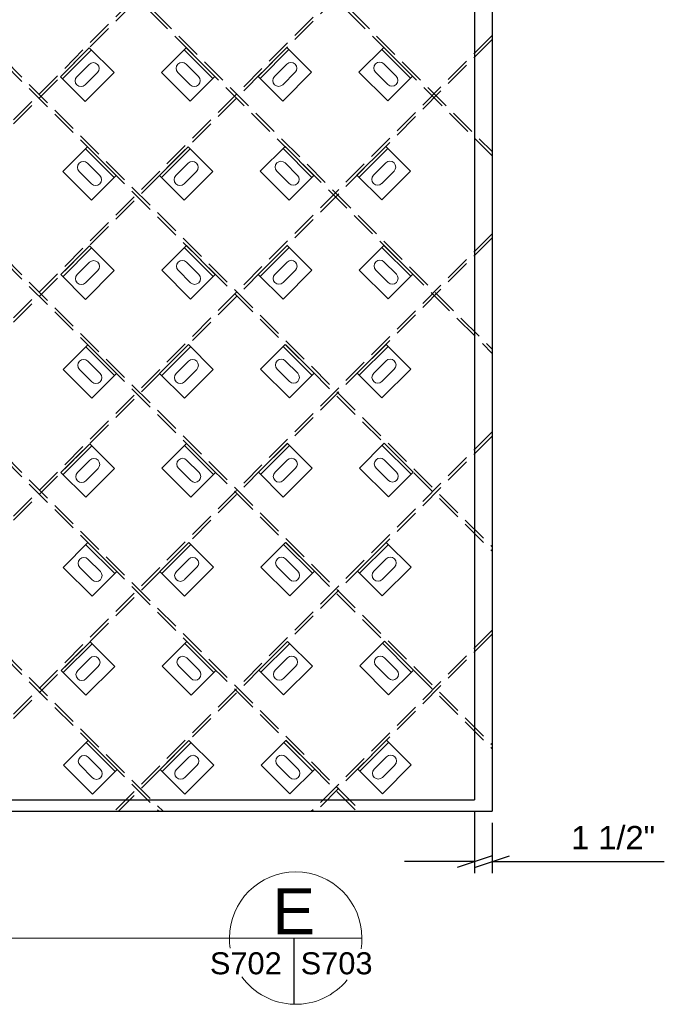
# Model space of a CAD drawing. Header units: inches. Extents: x -178 to 531, y -278 to 101.
# Tile 5 of 19: x -66 to -10, y -276 to -191. Entities that reach past the tile are written whole.
import ezdxf

# ---------------------------------------------------------------- set-up
doc = ezdxf.new("R2010")
doc.units = ezdxf.units.IN
doc.header["$LTSCALE"] = 5
doc.header["$MEASUREMENT"] = 0
doc.linetypes.add('DGN Style 3', pattern=[0.621993, 0.444281, -0.177712])
for name, color, linetype, lineweight in [('G-ANN-TTLB', 7, 'Continuous', 0), ('G-ANNO-DIM', 1, 'Continuous', 0), ('G-ANNO-TEXT', 7, 'Continuous', 30), ('S-BRAC-DIA~', 5, 'Continuous', 30), ('S-FSTN-MISC', 12, 'Continuous', 13), ('S-STIF-LONG', 3, 'Continuous', 30), ('S-STIF-TRAN', 3, 'Continuous', 30)]:
    doc.layers.add(name, color=color, linetype=linetype, lineweight=lineweight)
doc.styles.add("3 4 1'-0", font='arial.ttf', dxfattribs={"height": 2})
doc.styles.add('TITLE20', font='simplex.shx', dxfattribs={"height": 5000})
doc.dimstyles.new("3 4 1'-0", dxfattribs={"dimtxt": 2, "dimasz": 3, "dimexe": 1, "dimexo": 1, "dimgap": 1, "dimtad": 1, "dimdec": 4, "dimzin": 15, "dimdsep": 46, "dimlunit": 4, "dimtxsty": "3 4 1'-0", "dimblk": '_Oblique_0.3', "dimcen": 0.09, "dimadec": 4, "dimazin": 3, "dimtfac": 1, "dimtdec": 4, "dimtofl": 0, "dimtmove": 0, "dimatfit": 3, "dimfxl": 1, "dimfrac": 2, "dimtolj": 1, "dimtzin": 15, "dimarcsym": 0})

# ---------------------------------------------------------------- blocks, each defined once
blk = doc.blocks.new('_Oblique_0.3')
at = {"color": 0, "linetype": 'ByBlock', "lineweight": -2}
for p, q in [((0, 0), (-1, 0)), ((0.5, 0.167), (-0.5, -0.167))]:
    blk.add_line(p, q, dxfattribs=at)
blk = doc.blocks.new('*D1011')
at = {"layer": 'Defpoints', "color": 0, "lineweight": 0, "transparency": 16777216}
for p in [(-26.721, -257.969), (-25.221, -258.969), (-25.221, -263.276)]:
    blk.add_point(p, dxfattribs=at)
at = {"layer": 'G-ANNO-DIM', "color": 0, "lineweight": -2, "transparency": 16777216}
for p, q in [((-26.721, -258.969), (-26.721, -264.276)), ((-25.221, -259.969), (-25.221, -264.276)), ((-29.721, -263.276), (-32.721, -263.276)), ((-22.221, -263.276), (-10.45, -263.276))]:
    blk.add_line(p, q, dxfattribs=at)
at = {"layer": 'G-ANNO-DIM', "color": 0, "lineweight": -2, "transparency": 16777216, "xscale": 3, "yscale": 3, "zscale": 3}
blk.add_blockref('_Oblique_0.3', (-26.721, -263.276), dxfattribs=at)
at = {"layer": 'G-ANNO-DIM', "color": 0, "lineweight": -2, "transparency": 16777216, "xscale": 3, "yscale": 3, "zscale": 3, "rotation": 180}
blk.add_blockref('_Oblique_0.3', (-25.221, -263.276), dxfattribs=at)
at = {"layer": 'G-ANNO-DIM', "color": 0, "transparency": 16777216, "insert": (-14.836, -261.241), "char_height": 2, "attachment_point": 5, "style": "3 4 1'-0"}
blk.add_mtext('\\A1;1 1/2"', dxfattribs=at)
blk = doc.blocks.new('*U607')
at = {"layer": 'S-FSTN-MISC', "lineweight": 0}
for p, q in [((-0.53, 1.237), (0.53, 0.177)), ((-1.237, 0.53), (-0.177, -0.53))]:
    blk.add_line(p, q, dxfattribs=at)
blk.add_arc((-0.884, 0.884), 0.5, 45, 225, dxfattribs=at)
at = {"layer": 'S-FSTN-MISC', "lineweight": 0, "extrusion": (0, 0, -1)}
blk.add_arc((-0.177, -0.177), 0.5, 135, 315, dxfattribs=at)
blk = doc.blocks.new('*U606')
at = {"layer": 'G-ANNO-DIM', "color": 3}
blk.add_line((-1.75, 1.25), (1.75, 1.25), dxfattribs=at)
at = {"layer": 'G-ANNO-DIM', "color": 3, "flags": 128}
blk.add_lwpolyline([(-1.75, 1.5), (1.75, 1.5), (1.75, -1.5), (-1.75, -1.5), (-1.75, 1.5)], close=True, dxfattribs=at)
at = {"layer": 'S-FSTN-MISC', "lineweight": 0, "rotation": 45}
blk.add_blockref('*U607', (0.5, 0), dxfattribs=at)
blk = doc.blocks.new('*U625')
at = {"layer": 'S-FSTN-MISC', "lineweight": 0}
for p, q in [((-0.53, 1.237), (0.53, 0.177)), ((-1.237, 0.53), (-0.177, -0.53))]:
    blk.add_line(p, q, dxfattribs=at)
blk.add_arc((-0.884, 0.884), 0.5, 45, 225, dxfattribs=at)
at = {"layer": 'S-FSTN-MISC', "lineweight": 0, "extrusion": (0, 0, -1)}
blk.add_arc((-0.177, -0.177), 0.5, 135, 315, dxfattribs=at)
blk = doc.blocks.new('*U624')
at = {"layer": 'G-ANNO-DIM', "color": 3}
blk.add_line((-1.75, 1.25), (1.75, 1.25), dxfattribs=at)
at = {"layer": 'G-ANNO-DIM', "color": 3, "flags": 128}
blk.add_lwpolyline([(-1.75, 1.5), (1.75, 1.5), (1.75, -1.5), (-1.75, -1.5), (-1.75, 1.5)], close=True, dxfattribs=at)
at = {"layer": 'S-FSTN-MISC', "lineweight": 0, "rotation": 45}
blk.add_blockref('*U625', (0.5, 0), dxfattribs=at)
blk = doc.blocks.new('*U627')
at = {"layer": 'S-FSTN-MISC', "lineweight": 0}
for p, q in [((-0.53, 1.237), (0.53, 0.177)), ((-1.237, 0.53), (-0.177, -0.53))]:
    blk.add_line(p, q, dxfattribs=at)
blk.add_arc((-0.884, 0.884), 0.5, 45, 225, dxfattribs=at)
at = {"layer": 'S-FSTN-MISC', "lineweight": 0, "extrusion": (0, 0, -1)}
blk.add_arc((-0.177, -0.177), 0.5, 135, 315, dxfattribs=at)
blk = doc.blocks.new('*U626')
at = {"layer": 'G-ANNO-DIM', "color": 3}
blk.add_line((-1.75, 1.25), (1.75, 1.25), dxfattribs=at)
at = {"layer": 'G-ANNO-DIM', "color": 3, "flags": 128}
blk.add_lwpolyline([(-1.75, 1.5), (1.75, 1.5), (1.75, -1.5), (-1.75, -1.5), (-1.75, 1.5)], close=True, dxfattribs=at)
at = {"layer": 'S-FSTN-MISC', "lineweight": 0, "rotation": 45}
blk.add_blockref('*U627', (0.5, 0), dxfattribs=at)
blk = doc.blocks.new('*U629')
at = {"layer": 'S-FSTN-MISC', "lineweight": 0}
for p, q in [((-0.53, 1.237), (0.53, 0.177)), ((-1.237, 0.53), (-0.177, -0.53))]:
    blk.add_line(p, q, dxfattribs=at)
blk.add_arc((-0.884, 0.884), 0.5, 45, 225, dxfattribs=at)
at = {"layer": 'S-FSTN-MISC', "lineweight": 0, "extrusion": (0, 0, -1)}
blk.add_arc((-0.177, -0.177), 0.5, 135, 315, dxfattribs=at)
blk = doc.blocks.new('*U628')
at = {"layer": 'G-ANNO-DIM', "color": 3}
blk.add_line((-1.75, 1.25), (1.75, 1.25), dxfattribs=at)
at = {"layer": 'G-ANNO-DIM', "color": 3, "flags": 128}
blk.add_lwpolyline([(-1.75, 1.5), (1.75, 1.5), (1.75, -1.5), (-1.75, -1.5), (-1.75, 1.5)], close=True, dxfattribs=at)
at = {"layer": 'S-FSTN-MISC', "lineweight": 0, "rotation": 45}
blk.add_blockref('*U629', (0.5, 0), dxfattribs=at)
blk = doc.blocks.new('*U639')
at = {"layer": 'S-FSTN-MISC', "lineweight": 0}
for p, q in [((-0.53, 1.237), (0.53, 0.177)), ((-1.237, 0.53), (-0.177, -0.53))]:
    blk.add_line(p, q, dxfattribs=at)
blk.add_arc((-0.884, 0.884), 0.5, 45, 225, dxfattribs=at)
at = {"layer": 'S-FSTN-MISC', "lineweight": 0, "extrusion": (0, 0, -1)}
blk.add_arc((-0.177, -0.177), 0.5, 135, 315, dxfattribs=at)
blk = doc.blocks.new('*U638')
at = {"layer": 'G-ANNO-DIM', "color": 3}
blk.add_line((-1.75, 1.25), (1.75, 1.25), dxfattribs=at)
at = {"layer": 'G-ANNO-DIM', "color": 3, "flags": 128}
blk.add_lwpolyline([(-1.75, 1.5), (1.75, 1.5), (1.75, -1.5), (-1.75, -1.5), (-1.75, 1.5)], close=True, dxfattribs=at)
at = {"layer": 'S-FSTN-MISC', "lineweight": 0, "rotation": 45}
blk.add_blockref('*U639', (0.5, 0), dxfattribs=at)
blk = doc.blocks.new('*U641')
at = {"layer": 'S-FSTN-MISC', "lineweight": 0}
for p, q in [((-0.53, 1.237), (0.53, 0.177)), ((-1.237, 0.53), (-0.177, -0.53))]:
    blk.add_line(p, q, dxfattribs=at)
blk.add_arc((-0.884, 0.884), 0.5, 45, 225, dxfattribs=at)
at = {"layer": 'S-FSTN-MISC', "lineweight": 0, "extrusion": (0, 0, -1)}
blk.add_arc((-0.177, -0.177), 0.5, 135, 315, dxfattribs=at)
blk = doc.blocks.new('*U640')
at = {"layer": 'G-ANNO-DIM', "color": 3}
blk.add_line((-1.75, 1.25), (1.75, 1.25), dxfattribs=at)
at = {"layer": 'G-ANNO-DIM', "color": 3, "flags": 128}
blk.add_lwpolyline([(-1.75, 1.5), (1.75, 1.5), (1.75, -1.5), (-1.75, -1.5), (-1.75, 1.5)], close=True, dxfattribs=at)
at = {"layer": 'S-FSTN-MISC', "lineweight": 0, "rotation": 45}
blk.add_blockref('*U641', (0.5, 0), dxfattribs=at)
blk = doc.blocks.new('*U643')
at = {"layer": 'S-FSTN-MISC', "lineweight": 0}
for p, q in [((-0.53, 1.237), (0.53, 0.177)), ((-1.237, 0.53), (-0.177, -0.53))]:
    blk.add_line(p, q, dxfattribs=at)
blk.add_arc((-0.884, 0.884), 0.5, 45, 225, dxfattribs=at)
at = {"layer": 'S-FSTN-MISC', "lineweight": 0, "extrusion": (0, 0, -1)}
blk.add_arc((-0.177, -0.177), 0.5, 135, 315, dxfattribs=at)
blk = doc.blocks.new('*U642')
at = {"layer": 'G-ANNO-DIM', "color": 3}
blk.add_line((-1.75, 1.25), (1.75, 1.25), dxfattribs=at)
at = {"layer": 'G-ANNO-DIM', "color": 3, "flags": 128}
blk.add_lwpolyline([(-1.75, 1.5), (1.75, 1.5), (1.75, -1.5), (-1.75, -1.5), (-1.75, 1.5)], close=True, dxfattribs=at)
at = {"layer": 'S-FSTN-MISC', "lineweight": 0, "rotation": 45}
blk.add_blockref('*U643', (0.5, 0), dxfattribs=at)
blk = doc.blocks.new('*U645')
at = {"layer": 'S-FSTN-MISC', "lineweight": 0}
for p, q in [((-0.53, 1.237), (0.53, 0.177)), ((-1.237, 0.53), (-0.177, -0.53))]:
    blk.add_line(p, q, dxfattribs=at)
blk.add_arc((-0.884, 0.884), 0.5, 45, 225, dxfattribs=at)
at = {"layer": 'S-FSTN-MISC', "lineweight": 0, "extrusion": (0, 0, -1)}
blk.add_arc((-0.177, -0.177), 0.5, 135, 315, dxfattribs=at)
blk = doc.blocks.new('*U644')
at = {"layer": 'G-ANNO-DIM', "color": 3}
blk.add_line((-1.75, 1.25), (1.75, 1.25), dxfattribs=at)
at = {"layer": 'G-ANNO-DIM', "color": 3, "flags": 128}
blk.add_lwpolyline([(-1.75, 1.5), (1.75, 1.5), (1.75, -1.5), (-1.75, -1.5), (-1.75, 1.5)], close=True, dxfattribs=at)
at = {"layer": 'S-FSTN-MISC', "lineweight": 0, "rotation": 45}
blk.add_blockref('*U645', (0.5, 0), dxfattribs=at)
blk = doc.blocks.new('*U649')
at = {"layer": 'S-FSTN-MISC', "lineweight": 0}
for p, q in [((-0.53, 1.237), (0.53, 0.177)), ((-1.237, 0.53), (-0.177, -0.53))]:
    blk.add_line(p, q, dxfattribs=at)
blk.add_arc((-0.884, 0.884), 0.5, 45, 225, dxfattribs=at)
at = {"layer": 'S-FSTN-MISC', "lineweight": 0, "extrusion": (0, 0, -1)}
blk.add_arc((-0.177, -0.177), 0.5, 135, 315, dxfattribs=at)
blk = doc.blocks.new('*U648')
at = {"layer": 'G-ANNO-DIM', "color": 3}
blk.add_line((-1.75, 1.25), (1.75, 1.25), dxfattribs=at)
at = {"layer": 'G-ANNO-DIM', "color": 3, "flags": 128}
blk.add_lwpolyline([(-1.75, 1.5), (1.75, 1.5), (1.75, -1.5), (-1.75, -1.5), (-1.75, 1.5)], close=True, dxfattribs=at)
at = {"layer": 'S-FSTN-MISC', "lineweight": 0, "rotation": 45}
blk.add_blockref('*U649', (0.5, 0), dxfattribs=at)
blk = doc.blocks.new('*U651')
at = {"layer": 'S-FSTN-MISC', "lineweight": 0}
for p, q in [((-0.53, 1.237), (0.53, 0.177)), ((-1.237, 0.53), (-0.177, -0.53))]:
    blk.add_line(p, q, dxfattribs=at)
blk.add_arc((-0.884, 0.884), 0.5, 45, 225, dxfattribs=at)
at = {"layer": 'S-FSTN-MISC', "lineweight": 0, "extrusion": (0, 0, -1)}
blk.add_arc((-0.177, -0.177), 0.5, 135, 315, dxfattribs=at)
blk = doc.blocks.new('*U650')
at = {"layer": 'G-ANNO-DIM', "color": 3}
blk.add_line((-1.75, 1.25), (1.75, 1.25), dxfattribs=at)
at = {"layer": 'G-ANNO-DIM', "color": 3, "flags": 128}
blk.add_lwpolyline([(-1.75, 1.5), (1.75, 1.5), (1.75, -1.5), (-1.75, -1.5), (-1.75, 1.5)], close=True, dxfattribs=at)
at = {"layer": 'S-FSTN-MISC', "lineweight": 0, "rotation": 45}
blk.add_blockref('*U651', (0.5, 0), dxfattribs=at)
blk = doc.blocks.new('*U653')
at = {"layer": 'S-FSTN-MISC', "lineweight": 0}
for p, q in [((-0.53, 1.237), (0.53, 0.177)), ((-1.237, 0.53), (-0.177, -0.53))]:
    blk.add_line(p, q, dxfattribs=at)
blk.add_arc((-0.884, 0.884), 0.5, 45, 225, dxfattribs=at)
at = {"layer": 'S-FSTN-MISC', "lineweight": 0, "extrusion": (0, 0, -1)}
blk.add_arc((-0.177, -0.177), 0.5, 135, 315, dxfattribs=at)
blk = doc.blocks.new('*U652')
at = {"layer": 'G-ANNO-DIM', "color": 3}
blk.add_line((-1.75, 1.25), (1.75, 1.25), dxfattribs=at)
at = {"layer": 'G-ANNO-DIM', "color": 3, "flags": 128}
blk.add_lwpolyline([(-1.75, 1.5), (1.75, 1.5), (1.75, -1.5), (-1.75, -1.5), (-1.75, 1.5)], close=True, dxfattribs=at)
at = {"layer": 'S-FSTN-MISC', "lineweight": 0, "rotation": 45}
blk.add_blockref('*U653', (0.5, 0), dxfattribs=at)
blk = doc.blocks.new('*U655')
at = {"layer": 'S-FSTN-MISC', "lineweight": 0}
for p, q in [((-0.53, 1.237), (0.53, 0.177)), ((-1.237, 0.53), (-0.177, -0.53))]:
    blk.add_line(p, q, dxfattribs=at)
blk.add_arc((-0.884, 0.884), 0.5, 45, 225, dxfattribs=at)
at = {"layer": 'S-FSTN-MISC', "lineweight": 0, "extrusion": (0, 0, -1)}
blk.add_arc((-0.177, -0.177), 0.5, 135, 315, dxfattribs=at)
blk = doc.blocks.new('*U654')
at = {"layer": 'G-ANNO-DIM', "color": 3}
blk.add_line((-1.75, 1.25), (1.75, 1.25), dxfattribs=at)
at = {"layer": 'G-ANNO-DIM', "color": 3, "flags": 128}
blk.add_lwpolyline([(-1.75, 1.5), (1.75, 1.5), (1.75, -1.5), (-1.75, -1.5), (-1.75, 1.5)], close=True, dxfattribs=at)
at = {"layer": 'S-FSTN-MISC', "lineweight": 0, "rotation": 45}
blk.add_blockref('*U655', (0.5, 0), dxfattribs=at)
blk = doc.blocks.new('*U657')
at = {"layer": 'S-FSTN-MISC', "lineweight": 0}
for p, q in [((-0.53, 1.237), (0.53, 0.177)), ((-1.237, 0.53), (-0.177, -0.53))]:
    blk.add_line(p, q, dxfattribs=at)
blk.add_arc((-0.884, 0.884), 0.5, 45, 225, dxfattribs=at)
at = {"layer": 'S-FSTN-MISC', "lineweight": 0, "extrusion": (0, 0, -1)}
blk.add_arc((-0.177, -0.177), 0.5, 135, 315, dxfattribs=at)
blk = doc.blocks.new('*U656')
at = {"layer": 'G-ANNO-DIM', "color": 3}
blk.add_line((-1.75, 1.25), (1.75, 1.25), dxfattribs=at)
at = {"layer": 'G-ANNO-DIM', "color": 3, "flags": 128}
blk.add_lwpolyline([(-1.75, 1.5), (1.75, 1.5), (1.75, -1.5), (-1.75, -1.5), (-1.75, 1.5)], close=True, dxfattribs=at)
at = {"layer": 'S-FSTN-MISC', "lineweight": 0, "rotation": 45}
blk.add_blockref('*U657', (0.5, 0), dxfattribs=at)
blk = doc.blocks.new('*U659')
at = {"layer": 'S-FSTN-MISC', "lineweight": 0}
for p, q in [((-0.53, 1.237), (0.53, 0.177)), ((-1.237, 0.53), (-0.177, -0.53))]:
    blk.add_line(p, q, dxfattribs=at)
blk.add_arc((-0.884, 0.884), 0.5, 45, 225, dxfattribs=at)
at = {"layer": 'S-FSTN-MISC', "lineweight": 0, "extrusion": (0, 0, -1)}
blk.add_arc((-0.177, -0.177), 0.5, 135, 315, dxfattribs=at)
blk = doc.blocks.new('*U658')
at = {"layer": 'G-ANNO-DIM', "color": 3}
blk.add_line((-1.75, 1.25), (1.75, 1.25), dxfattribs=at)
at = {"layer": 'G-ANNO-DIM', "color": 3, "flags": 128}
blk.add_lwpolyline([(-1.75, 1.5), (1.75, 1.5), (1.75, -1.5), (-1.75, -1.5), (-1.75, 1.5)], close=True, dxfattribs=at)
at = {"layer": 'S-FSTN-MISC', "lineweight": 0, "rotation": 45}
blk.add_blockref('*U659', (0.5, 0), dxfattribs=at)
blk = doc.blocks.new('*U661')
at = {"layer": 'S-FSTN-MISC', "lineweight": 0}
for p, q in [((-0.53, 1.237), (0.53, 0.177)), ((-1.237, 0.53), (-0.177, -0.53))]:
    blk.add_line(p, q, dxfattribs=at)
blk.add_arc((-0.884, 0.884), 0.5, 45, 225, dxfattribs=at)
at = {"layer": 'S-FSTN-MISC', "lineweight": 0, "extrusion": (0, 0, -1)}
blk.add_arc((-0.177, -0.177), 0.5, 135, 315, dxfattribs=at)
blk = doc.blocks.new('*U660')
at = {"layer": 'G-ANNO-DIM', "color": 3}
blk.add_line((-1.75, 1.25), (1.75, 1.25), dxfattribs=at)
at = {"layer": 'G-ANNO-DIM', "color": 3, "flags": 128}
blk.add_lwpolyline([(-1.75, 1.5), (1.75, 1.5), (1.75, -1.5), (-1.75, -1.5), (-1.75, 1.5)], close=True, dxfattribs=at)
at = {"layer": 'S-FSTN-MISC', "lineweight": 0, "rotation": 45}
blk.add_blockref('*U661', (0.5, 0), dxfattribs=at)
blk = doc.blocks.new('*U663')
at = {"layer": 'S-FSTN-MISC', "lineweight": 0}
for p, q in [((-0.53, 1.237), (0.53, 0.177)), ((-1.237, 0.53), (-0.177, -0.53))]:
    blk.add_line(p, q, dxfattribs=at)
blk.add_arc((-0.884, 0.884), 0.5, 45, 225, dxfattribs=at)
at = {"layer": 'S-FSTN-MISC', "lineweight": 0, "extrusion": (0, 0, -1)}
blk.add_arc((-0.177, -0.177), 0.5, 135, 315, dxfattribs=at)
blk = doc.blocks.new('*U662')
at = {"layer": 'G-ANNO-DIM', "color": 3}
blk.add_line((-1.75, 1.25), (1.75, 1.25), dxfattribs=at)
at = {"layer": 'G-ANNO-DIM', "color": 3, "flags": 128}
blk.add_lwpolyline([(-1.75, 1.5), (1.75, 1.5), (1.75, -1.5), (-1.75, -1.5), (-1.75, 1.5)], close=True, dxfattribs=at)
at = {"layer": 'S-FSTN-MISC', "lineweight": 0, "rotation": 45}
blk.add_blockref('*U663', (0.5, 0), dxfattribs=at)
blk = doc.blocks.new('*U807')
at = {"layer": 'S-FSTN-MISC', "lineweight": 0}
for p, q in [((-0.53, 1.237), (0.53, 0.177)), ((-1.237, 0.53), (-0.177, -0.53))]:
    blk.add_line(p, q, dxfattribs=at)
blk.add_arc((-0.884, 0.884), 0.5, 45, 225, dxfattribs=at)
at = {"layer": 'S-FSTN-MISC', "lineweight": 0, "extrusion": (0, 0, -1)}
blk.add_arc((-0.177, -0.177), 0.5, 135, 315, dxfattribs=at)
blk = doc.blocks.new('*U806')
at = {"layer": 'G-ANNO-DIM', "color": 3}
blk.add_line((-1.75, 1.25), (1.75, 1.25), dxfattribs=at)
at = {"layer": 'G-ANNO-DIM', "color": 3, "flags": 128}
blk.add_lwpolyline([(-1.75, 1.5), (1.75, 1.5), (1.75, -1.5), (-1.75, -1.5), (-1.75, 1.5)], close=True, dxfattribs=at)
at = {"layer": 'S-FSTN-MISC', "lineweight": 0, "rotation": 45.00000000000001}
blk.add_blockref('*U807', (0.5, 0), dxfattribs=at)
blk = doc.blocks.new('*U809')
at = {"layer": 'S-FSTN-MISC', "lineweight": 0}
for p, q in [((-0.53, 1.237), (0.53, 0.177)), ((-1.237, 0.53), (-0.177, -0.53))]:
    blk.add_line(p, q, dxfattribs=at)
blk.add_arc((-0.884, 0.884), 0.5, 45, 225, dxfattribs=at)
at = {"layer": 'S-FSTN-MISC', "lineweight": 0, "extrusion": (0, 0, -1)}
blk.add_arc((-0.177, -0.177), 0.5, 135, 315, dxfattribs=at)
blk = doc.blocks.new('*U808')
at = {"layer": 'G-ANNO-DIM', "color": 3}
blk.add_line((-1.75, 1.25), (1.75, 1.25), dxfattribs=at)
at = {"layer": 'G-ANNO-DIM', "color": 3, "flags": 128}
blk.add_lwpolyline([(-1.75, 1.5), (1.75, 1.5), (1.75, -1.5), (-1.75, -1.5), (-1.75, 1.5)], close=True, dxfattribs=at)
at = {"layer": 'S-FSTN-MISC', "lineweight": 0, "rotation": 45.00000000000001}
blk.add_blockref('*U809', (0.5, 0), dxfattribs=at)
blk = doc.blocks.new('*U811')
at = {"layer": 'S-FSTN-MISC', "lineweight": 0}
for p, q in [((-0.53, 1.237), (0.53, 0.177)), ((-1.237, 0.53), (-0.177, -0.53))]:
    blk.add_line(p, q, dxfattribs=at)
blk.add_arc((-0.884, 0.884), 0.5, 45, 225, dxfattribs=at)
at = {"layer": 'S-FSTN-MISC', "lineweight": 0, "extrusion": (0, 0, -1)}
blk.add_arc((-0.177, -0.177), 0.5, 135, 315, dxfattribs=at)
blk = doc.blocks.new('*U810')
at = {"layer": 'G-ANNO-DIM', "color": 3}
blk.add_line((-1.75, 1.25), (1.75, 1.25), dxfattribs=at)
at = {"layer": 'G-ANNO-DIM', "color": 3, "flags": 128}
blk.add_lwpolyline([(-1.75, 1.5), (1.75, 1.5), (1.75, -1.5), (-1.75, -1.5), (-1.75, 1.5)], close=True, dxfattribs=at)
at = {"layer": 'S-FSTN-MISC', "lineweight": 0, "rotation": 45.00000000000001}
blk.add_blockref('*U811', (0.5, 0), dxfattribs=at)
blk = doc.blocks.new('*U813')
at = {"layer": 'S-FSTN-MISC', "lineweight": 0}
for p, q in [((-0.53, 1.237), (0.53, 0.177)), ((-1.237, 0.53), (-0.177, -0.53))]:
    blk.add_line(p, q, dxfattribs=at)
blk.add_arc((-0.884, 0.884), 0.5, 45, 225, dxfattribs=at)
at = {"layer": 'S-FSTN-MISC', "lineweight": 0, "extrusion": (0, 0, -1)}
blk.add_arc((-0.177, -0.177), 0.5, 135, 315, dxfattribs=at)
blk = doc.blocks.new('*U812')
at = {"layer": 'G-ANNO-DIM', "color": 3}
blk.add_line((-1.75, 1.25), (1.75, 1.25), dxfattribs=at)
at = {"layer": 'G-ANNO-DIM', "color": 3, "flags": 128}
blk.add_lwpolyline([(-1.75, 1.5), (1.75, 1.5), (1.75, -1.5), (-1.75, -1.5), (-1.75, 1.5)], close=True, dxfattribs=at)
at = {"layer": 'S-FSTN-MISC', "lineweight": 0, "rotation": 45.00000000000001}
blk.add_blockref('*U813', (0.5, 0), dxfattribs=at)
blk = doc.blocks.new('*U839')
at = {"layer": 'S-FSTN-MISC', "lineweight": 0}
for p, q in [((-0.53, 1.237), (0.53, 0.177)), ((-1.237, 0.53), (-0.177, -0.53))]:
    blk.add_line(p, q, dxfattribs=at)
blk.add_arc((-0.884, 0.884), 0.5, 45, 225, dxfattribs=at)
at = {"layer": 'S-FSTN-MISC', "lineweight": 0, "extrusion": (0, 0, -1)}
blk.add_arc((-0.177, -0.177), 0.5, 135, 315, dxfattribs=at)
blk = doc.blocks.new('*U838')
at = {"layer": 'G-ANNO-DIM', "color": 3}
blk.add_line((-1.75, 1.25), (1.75, 1.25), dxfattribs=at)
at = {"layer": 'G-ANNO-DIM', "color": 3, "flags": 128}
blk.add_lwpolyline([(-1.75, 1.5), (1.75, 1.5), (1.75, -1.5), (-1.75, -1.5), (-1.75, 1.5)], close=True, dxfattribs=at)
at = {"layer": 'S-FSTN-MISC', "lineweight": 0, "rotation": 45.00000000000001}
blk.add_blockref('*U839', (0.5, 0), dxfattribs=at)
blk = doc.blocks.new('*U841')
at = {"layer": 'S-FSTN-MISC', "lineweight": 0}
for p, q in [((-0.53, 1.237), (0.53, 0.177)), ((-1.237, 0.53), (-0.177, -0.53))]:
    blk.add_line(p, q, dxfattribs=at)
blk.add_arc((-0.884, 0.884), 0.5, 45, 225, dxfattribs=at)
at = {"layer": 'S-FSTN-MISC', "lineweight": 0, "extrusion": (0, 0, -1)}
blk.add_arc((-0.177, -0.177), 0.5, 135, 315, dxfattribs=at)
blk = doc.blocks.new('*U840')
at = {"layer": 'G-ANNO-DIM', "color": 3}
blk.add_line((-1.75, 1.25), (1.75, 1.25), dxfattribs=at)
at = {"layer": 'G-ANNO-DIM', "color": 3, "flags": 128}
blk.add_lwpolyline([(-1.75, 1.5), (1.75, 1.5), (1.75, -1.5), (-1.75, -1.5), (-1.75, 1.5)], close=True, dxfattribs=at)
at = {"layer": 'S-FSTN-MISC', "lineweight": 0, "rotation": 45.00000000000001}
blk.add_blockref('*U841', (0.5, 0), dxfattribs=at)
blk = doc.blocks.new('*U843')
at = {"layer": 'S-FSTN-MISC', "lineweight": 0}
for p, q in [((-0.53, 1.237), (0.53, 0.177)), ((-1.237, 0.53), (-0.177, -0.53))]:
    blk.add_line(p, q, dxfattribs=at)
blk.add_arc((-0.884, 0.884), 0.5, 45, 225, dxfattribs=at)
at = {"layer": 'S-FSTN-MISC', "lineweight": 0, "extrusion": (0, 0, -1)}
blk.add_arc((-0.177, -0.177), 0.5, 135, 315, dxfattribs=at)
blk = doc.blocks.new('*U842')
at = {"layer": 'G-ANNO-DIM', "color": 3}
blk.add_line((-1.75, 1.25), (1.75, 1.25), dxfattribs=at)
at = {"layer": 'G-ANNO-DIM', "color": 3, "flags": 128}
blk.add_lwpolyline([(-1.75, 1.5), (1.75, 1.5), (1.75, -1.5), (-1.75, -1.5), (-1.75, 1.5)], close=True, dxfattribs=at)
at = {"layer": 'S-FSTN-MISC', "lineweight": 0, "rotation": 45.00000000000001}
blk.add_blockref('*U843', (0.5, 0), dxfattribs=at)
blk = doc.blocks.new('*U869')
at = {"layer": 'S-FSTN-MISC', "lineweight": 0}
for p, q in [((-0.53, 1.237), (0.53, 0.177)), ((-1.237, 0.53), (-0.177, -0.53))]:
    blk.add_line(p, q, dxfattribs=at)
blk.add_arc((-0.884, 0.884), 0.5, 45, 225, dxfattribs=at)
at = {"layer": 'S-FSTN-MISC', "lineweight": 0, "extrusion": (0, 0, -1)}
blk.add_arc((-0.177, -0.177), 0.5, 135, 315, dxfattribs=at)
blk = doc.blocks.new('*U868')
at = {"layer": 'G-ANNO-DIM', "color": 3}
blk.add_line((-1.75, 1.25), (1.75, 1.25), dxfattribs=at)
at = {"layer": 'G-ANNO-DIM', "color": 3, "flags": 128}
blk.add_lwpolyline([(-1.75, 1.5), (1.75, 1.5), (1.75, -1.5), (-1.75, -1.5), (-1.75, 1.5)], close=True, dxfattribs=at)
at = {"layer": 'S-FSTN-MISC', "lineweight": 0, "rotation": 45.00000000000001}
blk.add_blockref('*U869', (0.5, 0), dxfattribs=at)
blk = doc.blocks.new('*U871')
at = {"layer": 'S-FSTN-MISC', "lineweight": 0}
for p, q in [((-0.53, 1.237), (0.53, 0.177)), ((-1.237, 0.53), (-0.177, -0.53))]:
    blk.add_line(p, q, dxfattribs=at)
blk.add_arc((-0.884, 0.884), 0.5, 45, 225, dxfattribs=at)
at = {"layer": 'S-FSTN-MISC', "lineweight": 0, "extrusion": (0, 0, -1)}
blk.add_arc((-0.177, -0.177), 0.5, 135, 315, dxfattribs=at)
blk = doc.blocks.new('*U870')
at = {"layer": 'G-ANNO-DIM', "color": 3}
blk.add_line((-1.75, 1.25), (1.75, 1.25), dxfattribs=at)
at = {"layer": 'G-ANNO-DIM', "color": 3, "flags": 128}
blk.add_lwpolyline([(-1.75, 1.5), (1.75, 1.5), (1.75, -1.5), (-1.75, -1.5), (-1.75, 1.5)], close=True, dxfattribs=at)
at = {"layer": 'S-FSTN-MISC', "lineweight": 0, "rotation": 45.00000000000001}
blk.add_blockref('*U871', (0.5, 0), dxfattribs=at)
blk = doc.blocks.new('*U897')
at = {"layer": 'S-FSTN-MISC', "lineweight": 0}
for p, q in [((-0.53, 1.237), (0.53, 0.177)), ((-1.237, 0.53), (-0.177, -0.53))]:
    blk.add_line(p, q, dxfattribs=at)
blk.add_arc((-0.884, 0.884), 0.5, 45, 225, dxfattribs=at)
at = {"layer": 'S-FSTN-MISC', "lineweight": 0, "extrusion": (0, 0, -1)}
blk.add_arc((-0.177, -0.177), 0.5, 135, 315, dxfattribs=at)
blk = doc.blocks.new('*U896')
at = {"layer": 'G-ANNO-DIM', "color": 3}
blk.add_line((-1.75, 1.25), (1.75, 1.25), dxfattribs=at)
at = {"layer": 'G-ANNO-DIM', "color": 3, "flags": 128}
blk.add_lwpolyline([(-1.75, 1.5), (1.75, 1.5), (1.75, -1.5), (-1.75, -1.5), (-1.75, 1.5)], close=True, dxfattribs=at)
at = {"layer": 'S-FSTN-MISC', "lineweight": 0, "rotation": 45.00000000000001}
blk.add_blockref('*U897', (0.5, 0), dxfattribs=at)
blk = doc.blocks.new('*U899')
at = {"layer": 'S-FSTN-MISC', "lineweight": 0}
for p, q in [((-0.53, 1.237), (0.53, 0.177)), ((-1.237, 0.53), (-0.177, -0.53))]:
    blk.add_line(p, q, dxfattribs=at)
blk.add_arc((-0.884, 0.884), 0.5, 45, 225, dxfattribs=at)
at = {"layer": 'S-FSTN-MISC', "lineweight": 0, "extrusion": (0, 0, -1)}
blk.add_arc((-0.177, -0.177), 0.5, 135, 315, dxfattribs=at)
blk = doc.blocks.new('*U898')
at = {"layer": 'G-ANNO-DIM', "color": 3}
blk.add_line((-1.75, 1.25), (1.75, 1.25), dxfattribs=at)
at = {"layer": 'G-ANNO-DIM', "color": 3, "flags": 128}
blk.add_lwpolyline([(-1.75, 1.5), (1.75, 1.5), (1.75, -1.5), (-1.75, -1.5), (-1.75, 1.5)], close=True, dxfattribs=at)
at = {"layer": 'S-FSTN-MISC', "lineweight": 0, "rotation": 45.00000000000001}
blk.add_blockref('*U899', (0.5, 0), dxfattribs=at)
blk = doc.blocks.new('*U901')
at = {"layer": 'S-FSTN-MISC', "lineweight": 0}
for p, q in [((-0.53, 1.237), (0.53, 0.177)), ((-1.237, 0.53), (-0.177, -0.53))]:
    blk.add_line(p, q, dxfattribs=at)
blk.add_arc((-0.884, 0.884), 0.5, 45, 225, dxfattribs=at)
at = {"layer": 'S-FSTN-MISC', "lineweight": 0, "extrusion": (0, 0, -1)}
blk.add_arc((-0.177, -0.177), 0.5, 135, 315, dxfattribs=at)
blk = doc.blocks.new('*U900')
at = {"layer": 'G-ANNO-DIM', "color": 3}
blk.add_line((-1.75, 1.25), (1.75, 1.25), dxfattribs=at)
at = {"layer": 'G-ANNO-DIM', "color": 3, "flags": 128}
blk.add_lwpolyline([(-1.75, 1.5), (1.75, 1.5), (1.75, -1.5), (-1.75, -1.5), (-1.75, 1.5)], close=True, dxfattribs=at)
at = {"layer": 'S-FSTN-MISC', "lineweight": 0, "rotation": 45.00000000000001}
blk.add_blockref('*U901', (0.5, 0), dxfattribs=at)
blk = doc.blocks.new('*U903')
at = {"layer": 'S-FSTN-MISC', "lineweight": 0}
for p, q in [((-0.53, 1.237), (0.53, 0.177)), ((-1.237, 0.53), (-0.177, -0.53))]:
    blk.add_line(p, q, dxfattribs=at)
blk.add_arc((-0.884, 0.884), 0.5, 45, 225, dxfattribs=at)
at = {"layer": 'S-FSTN-MISC', "lineweight": 0, "extrusion": (0, 0, -1)}
blk.add_arc((-0.177, -0.177), 0.5, 135, 315, dxfattribs=at)
blk = doc.blocks.new('*U902')
at = {"layer": 'G-ANNO-DIM', "color": 3}
blk.add_line((-1.75, 1.25), (1.75, 1.25), dxfattribs=at)
at = {"layer": 'G-ANNO-DIM', "color": 3, "flags": 128}
blk.add_lwpolyline([(-1.75, 1.5), (1.75, 1.5), (1.75, -1.5), (-1.75, -1.5), (-1.75, 1.5)], close=True, dxfattribs=at)
at = {"layer": 'S-FSTN-MISC', "lineweight": 0, "rotation": 45.00000000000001}
blk.add_blockref('*U903', (0.5, 0), dxfattribs=at)
blk = doc.blocks.new('*U969')
at = {"layer": 'S-FSTN-MISC', "lineweight": 0}
for p, q in [((-0.53, 1.237), (0.53, 0.177)), ((-1.237, 0.53), (-0.177, -0.53))]:
    blk.add_line(p, q, dxfattribs=at)
blk.add_arc((-0.884, 0.884), 0.5, 45, 225, dxfattribs=at)
at = {"layer": 'S-FSTN-MISC', "lineweight": 0, "extrusion": (0, 0, -1)}
blk.add_arc((-0.177, -0.177), 0.5, 135, 315, dxfattribs=at)
blk = doc.blocks.new('*U968')
at = {"layer": 'G-ANNO-DIM', "color": 3}
blk.add_line((-1.75, 1.25), (1.75, 1.25), dxfattribs=at)
at = {"layer": 'G-ANNO-DIM', "color": 3, "flags": 128}
blk.add_lwpolyline([(-1.75, 1.5), (1.75, 1.5), (1.75, -1.5), (-1.75, -1.5), (-1.75, 1.5)], close=True, dxfattribs=at)
at = {"layer": 'S-FSTN-MISC', "lineweight": 0, "rotation": 45.00000000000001}
blk.add_blockref('*U969', (0.5, 0), dxfattribs=at)
blk = doc.blocks.new('*U971')
at = {"layer": 'S-FSTN-MISC', "lineweight": 0}
for p, q in [((-0.53, 1.237), (0.53, 0.177)), ((-1.237, 0.53), (-0.177, -0.53))]:
    blk.add_line(p, q, dxfattribs=at)
blk.add_arc((-0.884, 0.884), 0.5, 45, 225, dxfattribs=at)
at = {"layer": 'S-FSTN-MISC', "lineweight": 0, "extrusion": (0, 0, -1)}
blk.add_arc((-0.177, -0.177), 0.5, 135, 315, dxfattribs=at)
blk = doc.blocks.new('*U970')
at = {"layer": 'G-ANNO-DIM', "color": 3}
blk.add_line((-1.75, 1.25), (1.75, 1.25), dxfattribs=at)
at = {"layer": 'G-ANNO-DIM', "color": 3, "flags": 128}
blk.add_lwpolyline([(-1.75, 1.5), (1.75, 1.5), (1.75, -1.5), (-1.75, -1.5), (-1.75, 1.5)], close=True, dxfattribs=at)
at = {"layer": 'S-FSTN-MISC', "lineweight": 0, "rotation": 45.00000000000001}
blk.add_blockref('*U971', (0.5, 0), dxfattribs=at)
blk = doc.blocks.new('*U973')
at = {"layer": 'S-FSTN-MISC', "lineweight": 0}
for p, q in [((-0.53, 1.237), (0.53, 0.177)), ((-1.237, 0.53), (-0.177, -0.53))]:
    blk.add_line(p, q, dxfattribs=at)
blk.add_arc((-0.884, 0.884), 0.5, 45, 225, dxfattribs=at)
at = {"layer": 'S-FSTN-MISC', "lineweight": 0, "extrusion": (0, 0, -1)}
blk.add_arc((-0.177, -0.177), 0.5, 135, 315, dxfattribs=at)
blk = doc.blocks.new('*U972')
at = {"layer": 'G-ANNO-DIM', "color": 3}
blk.add_line((-1.75, 1.25), (1.75, 1.25), dxfattribs=at)
at = {"layer": 'G-ANNO-DIM', "color": 3, "flags": 128}
blk.add_lwpolyline([(-1.75, 1.5), (1.75, 1.5), (1.75, -1.5), (-1.75, -1.5), (-1.75, 1.5)], close=True, dxfattribs=at)
at = {"layer": 'S-FSTN-MISC', "lineweight": 0, "rotation": 45.00000000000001}
blk.add_blockref('*U973', (0.5, 0), dxfattribs=at)

msp = doc.modelspace()

# ---------------------------------------------------------------- linework, layer by layer
at = {"layer": 'G-ANN-TTLB', "color": 7, "linetype": 'Continuous', "lineweight": 13}
msp.add_line((-148.56811, -269.85068), (-36.38141, -269.85068), dxfattribs=at)
at = {"layer": 'G-ANN-TTLB', "color": 7, "linetype": 'Continuous', "lineweight": 0}
for radius, start, end in [(5.68325, 0, 180), (5.68426, 180, 188.8691645), (5.68426, 350.56955, 0), (5.68426, 215.7518704, 321.0245309)]:
    msp.add_arc((-42.06466, -269.85068), radius, start, end, dxfattribs=at)
at = {"layer": 'G-ANNO-TEXT'}
for p, q in [((-26.72092, -83.47631), (-26.72092, -257.96881)), ((-169.97092, -257.96881), (-26.72092, -257.96881)), ((-42.23975, -269.85068), (-42.23975, -275.53224))]:
    msp.add_line(p, q, dxfattribs=at)
at = {"layer": 'S-BRAC-DIA~'}
for p in [(-25.22092, -82.47631), (-170.47092, -258.96881)]:
    msp.add_line(p, (-25.22092, -258.96881), dxfattribs=at)
at = {"layer": 'S-STIF-LONG', "color": 1, "linetype": 'DGN Style 3'}
for p, q in [((-162.39964, -82.47631), (-25.22092, -219.65503)), ((-162.04609, -82.47631), (-25.22092, -219.30148)), ((-145.42908, -82.47631), (-25.22092, -202.68447)), ((-145.07552, -82.47631), (-25.22092, -202.33091)), ((-170.47092, -91.02204), (-25.22092, -236.27204)), ((-170.47092, -91.37559), (-25.22092, -236.62559)), ((-170.47092, -107.9926), (-25.22092, -253.2426)), ((-170.47092, -108.34616), (-25.22092, -253.59616)), ((-170.47092, -124.96317), (-36.46527, -258.96881)), ((-170.47092, -125.31672), (-36.81883, -258.96881)), ((-170.47092, -141.93373), (-53.43584, -258.96881)), ((-170.47092, -142.28728), (-53.78939, -258.96881))]:
    msp.add_line(p, q, dxfattribs=at)
at = {"layer": 'S-STIF-TRAN', "color": 30, "linetype": 'DGN Style 3'}
for p, q in [((-25.22092, -158.33506), (-125.33054, -258.96881)), ((-25.22092, -158.68954), (-124.97791, -258.96881)), ((-25.22092, -175.35011), (-108.40411, -258.96881)), ((-25.22092, -175.70459), (-108.05148, -258.96881)), ((-25.22092, -192.36516), (-91.47769, -258.96881)), ((-25.22092, -192.71964), (-91.12505, -258.96881)), ((-25.22092, -209.3802), (-74.55126, -258.96881)), ((-25.22092, -209.73468), (-74.19863, -258.96881)), ((-25.22092, -226.39525), (-57.62484, -258.96881)), ((-25.22092, -226.74973), (-57.2722, -258.96881)), ((-25.22092, -243.41029), (-40.69841, -258.96881)), ((-25.22092, -243.76477), (-40.34578, -258.96881))]:
    msp.add_line(p, q, dxfattribs=at)

# ---------------------------------------------------------------- block references
at = {"layer": 'S-FSTN-MISC', "lineweight": 0}
for name, p, rotation in [('*U606', (-59.94949, -195.72679), 45), ('*U812', (-51.28739, -195.70987), 315), ('*U628', (-43.00105, -195.70466), 45), ('*U806', (-34.33895, -195.68775), 315), ('*U838', (-59.75052, -204.21731), 315), ('*U626', (-51.46418, -204.2121), 45), ('*U810', (-42.80208, -204.19518), 315), ('*U644', (-34.51574, -204.18997), 45), ('*U624', (-59.9273, -212.71954), 45), ('*U840', (-51.26521, -212.70262), 315), ('*U642', (-42.97887, -212.69741), 45), ('*U808', (-34.31677, -212.68049), 315), ('*U868', (-59.72833, -221.21006), 315), ('*U640', (-51.44199, -221.20485), 45), ('*U842', (-42.7799, -221.18793), 315), ('*U654', (-34.49356, -221.18272), 45), ('*U638', (-59.90512, -229.71228), 45), ('*U870', (-51.24302, -229.69537), 315), ('*U652', (-42.95668, -229.69016), 45), ('*U898', (-34.29459, -229.67324), 315), ('*U896', (-59.70615, -238.2028), 315), ('*U650', (-51.41981, -238.19759), 45), ('*U900', (-42.75771, -238.18068), 315), ('*U660', (-34.47137, -238.17547), 45), ('*U648', (-59.88294, -246.70503), 45), ('*U972', (-51.22084, -246.68811), 315), ('*U658', (-42.9345, -246.6829), 45), ('*U902', (-34.2724, -246.66599), 315), ('*U970', (-59.68397, -255.19555), 315), ('*U656', (-51.39763, -255.19034), 45), ('*U968', (-42.73553, -255.17342), 315), ('*U662', (-34.44919, -255.16821), 45)]:
    msp.add_blockref(name, p, dxfattribs=dict(at, rotation=rotation))

# ---------------------------------------------------------------- texts
at = {"layer": 'G-ANN-TTLB', "color": 7, "linetype": 'Continuous', "lineweight": 0, "line_spacing_factor": 0.72, "style": 'TITLE20'}
for s, insert, char_height, attachment_point in [('\\fArial|b0|i0|c00|p39;E', (-42.23975, -267.55001), 3.9370079, 5), ('\\fArial|b0|i0|c00|p39;S702', (-46.34458, -272.98673), 1.8897638, 8), ('\\fArial|b0|i0|c00|p39;S703', (-38.55843, -272.98673), 1.8897638, 8)]:
    msp.add_mtext(s, dxfattribs=dict(at, insert=insert, char_height=char_height, attachment_point=attachment_point))

# ---------------------------------------------------------------- dimensions: what is measured, and where the dimension line sits
at = {"layer": 'G-ANNO-DIM'}
dim = msp.add_linear_dim(base=(-25.22092, -263.27551), p1=(-26.72092, -257.96881), p2=(-25.22092, -258.96881), dimstyle="3 4 1'-0", dxfattribs=at)
dim.commit()
dim.dimension.update_dxf_attribs({"geometry": '*D1011', "text_midpoint": (-14.83552, -263.27551), "dimtype": 160})

doc.saveas('drawing.dxf')
